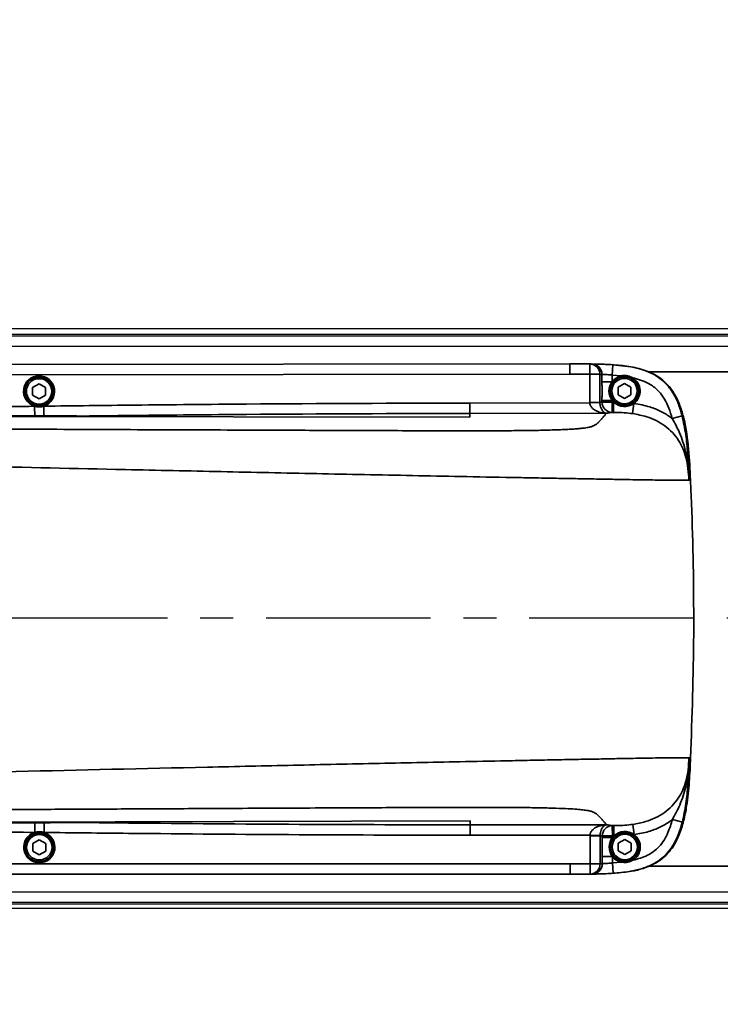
# Model space of a CAD drawing. Header units: millimetres. Extents: x 2633 to 6460, y 1296 to 5553.
# Tile 12 of 29: x 4814 to 4949, y 3087 to 3277. Entities that reach past the tile are written whole.
import ezdxf

# ---------------------------------------------------------------- set-up
doc = ezdxf.new("R2010")
doc.units = ezdxf.units.MM
doc.header["$PDSIZE"] = -1
doc.linetypes.add('CENTER', pattern=[10.16, 6.35, -1.27, 1.27, -1.27])
doc.layers.add('中心线层', color=1, linetype='CENTER')
doc.dimstyles.new('ISO-25(3)', dxfattribs={"dimtxt": 8, "dimasz": 4.5, "dimexe": 3.5, "dimexo": 0.625, "dimtad": 1, "dimtoh": 1, "dimdec": 1, "dimtxsty": 'Standard', "dimcen": 2.5, "dimclrd": 4, "dimclre": 4, "dimclrt": 3, "dimadec": 0, "dimazin": 0, "dimtfac": 1, "dimtdec": 1, "dimtmove": 1, "dimatfit": 3, "dimfxl": 1, "dimarcsym": 0})

# ---------------------------------------------------------------- blocks, each defined once
blk = doc.blocks.new('SW_CENTERMARKSYMBOL_0')
at = {"layer": '中心线层', "color": 0}
blk.add_line((1, 0), (173.457, 0), dxfattribs=at)
blk = doc.blocks.new('*D27')
at = {"color": 4, "lineweight": -2, "transparency": 16777216}
for p, q in [((5128.43, 3533.39), (5031.83, 3490.11)), ((5155.72, 3533.39), (5128.43, 3533.39)), ((4297.67, 3161.13), (5027.73, 3488.27))]:
    blk.add_line(p, q, dxfattribs=at)
at = {"color": 4, "transparency": 16777216}
blk.add_solid([(5031.53, 3490.79), (5032.14, 3489.42), (5027.73, 3488.27)], dxfattribs=at)
at = {"layer": 'Defpoints', "color": 0, "transparency": 16777216}
for p in [(5027.73, 3488.27), (4297.67, 3161.13)]:
    blk.add_point(p, dxfattribs=at)
at = {"color": 3, "transparency": 16777216, "insert": (5142.39, 3538.02), "char_height": 8, "attachment_point": 5}
blk.add_mtext('R800', dxfattribs=at)

msp = doc.modelspace()

# ---------------------------------------------------------------- linework, layer by layer
at = {"color": 7, "linetype": 'Continuous', "lineweight": 35}
for p, q in [((4672.64, 3215.76), (5152.64, 3216)), ((5152.64, 3215.67), (4672.64, 3215.42)), ((4672.65, 3213.4), (5152.65, 3213.64)), ((4696.33, 3209.9), (4920.1, 3210.13)), ((4698.51, 3209.9), (4920.1, 3210.13)), ((4920.1, 3210.13), (4920.1, 3208.13)), ((4920.1, 3210.13), (4923.96, 3210.12)), ((4920.1, 3210.13), (4920.1, 3210.13)), ((4923.96, 3210.12), (4923.94, 3208.12)), ((4928.25, 3207.97), (4928.39, 3209.96)), ((4920.1, 3208.13), (4698.51, 3207.9)), ((4923.94, 3208.12), (4920.1, 3208.13)), ((4923.94, 3202.7), (4923.94, 3208.12)), ((4925.9, 3208.12), (4923.94, 3208.12)), ((4925.9, 3208.12), (4925.9, 3202.7)), ((4926.3, 3206.69), (4926.3, 3208.11)), ((4928.25, 3207.97), (4928.25, 3206.69)), ((4929.97, 3207.81), (4928.25, 3207.97)), ((4816.4, 3205.55), (4817.65, 3206.27)), ((4817.65, 3206.27), (4818.9, 3205.55)), ((4926.3, 3206.69), (4928.25, 3206.69)), ((4929.4, 3205.61), (4930.65, 3206.33)), ((4930.65, 3206.33), (4931.9, 3205.61)), ((4816.4, 3204.11), (4816.4, 3205.55)), ((4817.65, 3203.39), (4816.4, 3204.11)), ((4818.9, 3204.11), (4817.65, 3203.39)), ((4818.9, 3205.55), (4818.9, 3204.11)), ((4929.4, 3204.17), (4929.4, 3205.61)), ((4930.65, 3203.45), (4929.4, 3204.17)), ((4931.9, 3204.17), (4930.65, 3203.45)), ((4931.9, 3205.61), (4931.9, 3204.17)), ((4900.8, 3202.58), (4923.95, 3202.59)), ((4900.8, 3202.58), (4900.8, 3200.58)), ((4923.95, 3202.59), (4923.94, 3202.7)), ((4925.9, 3202.7), (4923.94, 3202.7)), ((4925.9, 3202.65), (4923.95, 3202.59)), ((4925.9, 3202.7), (4925.9, 3202.65)), ((4926.3, 3202.76), (4926.3, 3203.08)), ((4926.3, 3203.08), (4928.25, 3203.08)), ((4926.3, 3202.76), (4928.25, 3202.76)), ((4928.24, 3200.76), (4928.25, 3202.76)), ((4928.25, 3203.08), (4928.25, 3202.76)), ((4928.25, 3202.76), (4928.54, 3202.76)), ((4928.52, 3200.76), (4928.54, 3202.76)), ((4932.2, 3200.53), (4932.48, 3202.51)), ((4927.17, 3200.6), (4900.8, 3200.58)), ((4900.8, 3200.58), (4900.8, 3199.83)), ((4928.52, 3200.76), (4928.24, 3200.76)), ((4900.8, 3199.83), (4710.78, 3200.19)), ((4939.84, 3199.6), (4941.78, 3200.11)), ((4943.13, 3187.7), (4943.07, 3187.7)), ((4943.38, 3187.7), (4943.13, 3187.7)), ((4943.1, 3134.09), (4943.16, 3134.09)), ((4943.16, 3134.09), (4943.4, 3134.09)), ((4710.82, 3121.36), (4900.84, 3121.92)), ((4900.84, 3121.92), (4900.84, 3121.16)), ((4900.84, 3121.16), (4927.21, 3121.18)), ((4900.84, 3121.16), (4900.84, 3119.16)), ((4928.29, 3121.02), (4928.56, 3121.02)), ((4928.29, 3121.02), (4928.3, 3119.02)), ((4928.58, 3119.02), (4928.56, 3121.02)), ((4932.52, 3119.27), (4932.24, 3121.25)), ((4941.82, 3121.68), (4939.88, 3122.18)), ((4923.99, 3119.18), (4900.84, 3119.16)), ((4923.99, 3119.18), (4925.94, 3119.13)), ((4923.99, 3119.07), (4923.99, 3119.18)), ((4923.99, 3113.65), (4923.99, 3119.07)), ((4923.99, 3119.07), (4925.94, 3119.07)), ((4925.94, 3119.13), (4925.94, 3119.07)), ((4925.94, 3119.07), (4925.94, 3113.66)), ((4926.34, 3118.69), (4926.34, 3119.02)), ((4926.34, 3119.02), (4928.3, 3119.02)), ((4926.34, 3118.69), (4928.3, 3118.69)), ((4928.58, 3119.02), (4928.3, 3119.02)), ((4928.3, 3119.02), (4928.3, 3118.69)), ((4816.44, 3117.55), (4817.69, 3118.27)), ((4816.45, 3116.11), (4816.44, 3117.55)), ((4817.69, 3118.27), (4818.94, 3117.55)), ((4818.94, 3117.55), (4818.95, 3116.11)), ((4929.44, 3117.61), (4930.69, 3118.33)), ((4929.45, 3116.17), (4929.44, 3117.61)), ((4930.69, 3118.33), (4931.94, 3117.61)), ((4931.94, 3117.61), (4931.95, 3116.17)), ((4817.7, 3115.39), (4816.45, 3116.11)), ((4818.95, 3116.11), (4817.7, 3115.39)), ((4926.35, 3113.66), (4926.34, 3115.08)), ((4926.34, 3115.08), (4928.3, 3115.08)), ((4928.3, 3115.08), (4928.3, 3113.81)), ((4930.7, 3115.45), (4929.45, 3116.17)), ((4931.95, 3116.17), (4930.7, 3115.45)), ((4698.56, 3113.64), (4920.15, 3113.64)), ((4920.15, 3113.64), (4923.99, 3113.65)), ((4920.15, 3113.64), (4920.15, 3111.64)), ((4923.99, 3113.65), (4925.94, 3113.66)), ((4923.99, 3113.65), (4924.01, 3111.66)), ((4928.3, 3113.81), (4930.02, 3113.97)), ((4928.44, 3111.81), (4928.3, 3113.81)), ((4920.15, 3111.64), (4696.38, 3111.64)), ((4920.15, 3111.64), (4698.56, 3111.64)), ((4924.01, 3111.66), (4920.15, 3111.64)), ((4920.15, 3111.64), (4920.15, 3111.64)), ((5152.7, 3108.36), (4672.7, 3108.12)), ((4672.7, 3106.09), (5152.7, 3106.33)), ((5152.7, 3106), (4672.7, 3105.76))]:
    msp.add_line(p, q, dxfattribs=at)
for p, q in [((4800.79, 3216.96), (5096.13, 3216.96)), ((4802.3, 3105.11), (5102.15, 3105.06))]:
    msp.add_line(p, q)
at = {"linetype": 'Continuous', "lineweight": 35}
for p, q in [((5069.57, 3208.65), (4935.24, 3208.59)), ((4816.8, 3201.95), (4816.82, 3199.99)), ((4818.57, 3201.97), (4818.59, 3199.98)), ((4816.86, 3121.67), (4816.84, 3119.71)), ((4818.63, 3121.68), (4818.61, 3119.69)), ((4935.41, 3113.2), (5069.62, 3113.27))]:
    msp.add_line(p, q, dxfattribs=at)
at = {"color": 7, "linetype": 'Continuous', "lineweight": 35}
for centre, radius in [((4817.65, 3204.83), 2.75), ((4817.65, 3204.83), 2.45), ((4930.65, 3204.89), 2.75), ((4930.65, 3204.89), 2.45), ((4817.7, 3116.83), 2.75), ((4817.7, 3116.83), 2.45), ((4930.7, 3116.89), 2.75), ((4930.7, 3116.89), 2.45)]:
    msp.add_circle(centre, radius, dxfattribs=at)
at = {"color": 4}
msp.add_arc((4297.67, 3161.13), 800, 225, 135, dxfattribs=at)
at = {"color": 7, "linetype": 'Continuous', "lineweight": 35}
for centre, radius, start, end in [((4923.92, 3208.14), 1.98, 359.3551, 88.712), ((4924.32, 3208.13), 1.98, 359.3492, 88.5508), ((4817.65, 3204.83), 3, 287.829, 253.5521), ((4930.65, 3204.89), 3, 143.0536, 217.0053), ((4930.65, 3204.89), 3, 103.0563, 143.0536), ((4930.65, 3204.89), 3, 307.4923, 58.2271), ((4928.29, 3202.75), 1.99, 179.8445, 268.61), ((4930.65, 3204.89), 3, 217.0053, 225.3045), ((4930.65, 3204.89), 3, 225.3045, 307.4923), ((4817.65, 3204.83), 3, 253.5521, 287.829), ((4928.34, 3119.02), 1.99, 91.4489, 180.2144), ((4817.7, 3116.83), 3, 106.5068, 72.2299), ((4817.7, 3116.83), 3, 72.2299, 106.5068), ((4930.7, 3116.89), 3, 143.0536, 217.0053), ((4930.7, 3116.89), 3, 134.7544, 143.0536), ((4930.7, 3116.89), 3, 52.5666, 134.7544), ((4930.7, 3116.89), 3, 301.8318, 52.5666), ((4930.7, 3116.89), 3, 217.0053, 257.0026), ((4923.97, 3113.63), 1.98, 271.3469, 0.7038), ((4924.37, 3113.64), 1.98, 271.5081, 0.7097)]:
    msp.add_arc(centre, radius, start, end, dxfattribs=at)
for points, knots in [([(4920.1, 3210.13), (4920.36, 3210.13), (4923.22, 3210.13), (4927.16, 3210.14), (4931.87, 3209.65), (4935.09, 3208.85), (4938.14, 3207.2), (4940.21, 3204.68), (4941.41, 3202.06), (4942.45, 3198.5), (4943.11, 3193.68), (4943.29, 3189.69), (4943.38, 3187.7)], [0, 0, 0, 0, 0.020341, 0.219705, 0.3018, 0.383559, 0.473072, 0.562949, 0.628129, 0.693497, 0.846501, 1, 1, 1, 1]), ([(4923.96, 3210.12), (4924.03, 3210.12), (4924.17, 3210.11), (4924.3, 3210.11), (4924.37, 3210.11)], [0, 0, 0, 0, 0.493735, 1, 1, 1, 1]), ([(4928.39, 3209.96), (4928.38, 3209.96), (4927.9, 3210), (4926.96, 3210.05), (4925.74, 3210.09), (4924.79, 3210.11), (4924.51, 3210.11), (4924.37, 3210.11)], [0, 0, 0, 0, 0.006796, 0.259748, 0.508935, 0.755276, 1, 1, 1, 1]), ([(4928.39, 3209.96), (4929.96, 3209.82), (4932.17, 3209.61), (4934.92, 3208.77), (4936.91, 3207.83), (4938.72, 3206.36), (4940.14, 3204.4), (4941.13, 3202.34), (4941.56, 3200.86), (4941.78, 3200.11)], [0, 0, 0, 0, 0.259865, 0.366597, 0.473107, 0.622587, 0.74634, 0.870482, 1, 1, 1, 1]), ([(4926.3, 3208.11), (4926.23, 3208.11), (4926.1, 3208.11), (4925.96, 3208.12), (4925.9, 3208.12)], [0, 0, 0, 0, 0.5062557, 1, 1, 1, 1]), ([(4928.25, 3207.97), (4928.02, 3208), (4927.57, 3208.05), (4926.97, 3208.09), (4926.5, 3208.11), (4926.37, 3208.11), (4926.3, 3208.11)], [0, 0, 0, 0, 0.255542, 0.503866, 0.751968, 1, 1, 1, 1]), ([(4932.23, 3207.44), (4931.92, 3207.59), (4931.31, 3207.89), (4930.51, 3207.92), (4930.08, 3207.83), (4929.97, 3207.81)], [0, 0, 0, 0, 0.434076, 0.864652, 1, 1, 1, 1]), ([(4926.3, 3203.08), (4926.3, 3203.35), (4926.31, 3204.3), (4926.31, 3205.5), (4926.3, 3206.43), (4926.3, 3206.69)], [0, 0, 0, 0, 0.225014, 0.785237, 1, 1, 1, 1]), ([(4939.84, 3199.6), (4939.65, 3200.28), (4939.28, 3201.56), (4938.43, 3203.33), (4937.28, 3204.95), (4935.36, 3206.49), (4933.52, 3207.14), (4932.35, 3207.41), (4932.23, 3207.44)], [0, 0, 0, 0, 0.1818347, 0.3433679, 0.5042959, 0.6890507, 0.9693126, 1, 1, 1, 1]), ([(4818.57, 3201.97), (4824.41, 3202.04), (4837.45, 3202.19), (4864.86, 3202.47), (4886.42, 3202.54), (4900.8, 3202.58)], [0, 0, 0, 0, 0.213308, 0.475537, 1, 1, 1, 1]), ([(4927.17, 3200.6), (4927.17, 3200.6), (4926.89, 3200.6), (4926.23, 3200.67), (4925.31, 3200.95), (4924.54, 3201.44), (4924.17, 3201.89), (4923.99, 3202.27), (4923.96, 3202.46), (4923.95, 3202.59)], [0, 0, 0, 0, 0.002286, 0.210988, 0.510361, 0.726981, 0.870605, 0.913987, 1, 1, 1, 1]), ([(4925.9, 3202.7), (4925.98, 3202.71), (4926.11, 3202.73), (4926.25, 3202.75), (4926.3, 3202.76)], [0, 0, 0, 0, 0.59468, 1, 1, 1, 1]), ([(4925.9, 3202.65), (4925.91, 3202.52), (4925.92, 3202.32), (4925.99, 3201.94), (4926.13, 3201.48), (4926.44, 3200.98), (4926.8, 3200.68), (4927.06, 3200.61), (4927.17, 3200.6), (4927.17, 3200.6)], [0, 0, 0, 0, 0.085965, 0.129352, 0.272927, 0.489495, 0.788807, 0.99746, 1, 1, 1, 1]), ([(4932.48, 3202.51), (4933.51, 3202.32), (4935.29, 3201.99), (4937.69, 3201.01), (4939.08, 3200.18), (4939.77, 3199.66), (4939.84, 3199.6)], [0, 0, 0, 0, 0.394516, 0.676166, 0.964883, 1, 1, 1, 1]), ([(4710.74, 3200.85), (4723.78, 3200.93), (4744.01, 3201.06), (4771.42, 3201.38), (4792.98, 3201.66), (4808.11, 3201.85), (4816.05, 3201.94), (4816.8, 3201.95)], [0, 0, 0, 0, 0.368821, 0.572128, 0.775434, 0.978741, 1, 1, 1, 1]), ([(4927.17, 3200.6), (4927.13, 3200.56), (4927.06, 3200.48), (4926.94, 3200.34), (4926.82, 3200.2), (4926.67, 3200.03), (4926.53, 3199.87), (4926.39, 3199.71), (4926.26, 3199.56), (4926.12, 3199.4), (4925.97, 3199.24), (4925.81, 3199.07), (4925.67, 3198.92), (4925.54, 3198.79), (4925.42, 3198.68), (4925.29, 3198.57), (4925.14, 3198.45), (4924.98, 3198.34), (4924.74, 3198.21), (4924.38, 3198.06), (4923.74, 3197.88), (4922.87, 3197.74), (4921.86, 3197.64), (4920.93, 3197.56), (4919.85, 3197.5), (4918.65, 3197.44), (4916.98, 3197.38), (4914.52, 3197.31), (4911.11, 3197.26), (4906.69, 3197.22), (4901.14, 3197.21), (4894.56, 3197.22), (4887.77, 3197.24), (4880.96, 3197.27), (4874.12, 3197.29), (4866, 3197.32), (4856.65, 3197.36), (4845.99, 3197.4), (4835.08, 3197.44), (4823.96, 3197.49), (4812.64, 3197.54), (4801.34, 3197.59), (4790.05, 3197.65), (4782.58, 3197.69), (4778.9, 3197.71)], [0, 0, 0, 0, 0.014798, 0.031578, 0.050341, 0.071086, 0.093768, 0.114334, 0.131663, 0.150205, 0.173492, 0.196287, 0.215014, 0.230469, 0.243774, 0.258714, 0.272412, 0.287126, 0.301079, 0.32382, 0.345797, 0.367438, 0.377808, 0.387915, 0.398115, 0.406176, 0.414006, 0.429367, 0.444869, 0.460311, 0.48579, 0.513889, 0.54249, 0.57103, 0.599483, 0.628422, 0.673211, 0.717161, 0.762571, 0.810702, 0.857277, 0.90537, 0.953426, 1, 1, 1, 1]), ([(4928.24, 3200.76), (4928.19, 3200.75), (4927.97, 3200.72), (4927.62, 3200.66), (4927.31, 3200.62), (4927.17, 3200.6)], [0, 0, 0, 0, 0.149725, 0.612942, 1, 1, 1, 1]), ([(4932.2, 3200.53), (4932.08, 3200.55), (4931.41, 3200.64), (4930.18, 3200.74), (4929.08, 3200.75), (4928.52, 3200.76)], [0, 0, 0, 0, 0.1022426, 0.5459774, 1, 1, 1, 1]), ([(4943.07, 3187.7), (4943.07, 3187.7), (4943.03, 3188.44), (4942.93, 3189.92), (4942.47, 3192.55), (4941.47, 3194.97), (4939.93, 3196.92), (4938.46, 3198.22), (4936.78, 3199.22), (4934.69, 3200.08), (4933.12, 3200.36), (4932.2, 3200.53)], [0, 0, 0, 0, 0.000003, 0.119597, 0.238923, 0.430656, 0.534267, 0.637913, 0.743353, 0.848904, 1, 1, 1, 1]), ([(4833.97, 3200.07), (4833.98, 3200.07), (4833.99, 3200.08), (4833.91, 3200.08), (4833.78, 3200.08), (4833.57, 3200.08), (4833.16, 3200.08), (4832.45, 3200.08), (4831.13, 3200.07), (4827.66, 3200.07), (4823.02, 3200.08), (4817.44, 3200.08), (4812.34, 3200.08), (4806.45, 3200.09), (4799.5, 3200.1), (4791.38, 3200.1), (4782.47, 3200.11), (4772.76, 3200.13), (4762.34, 3200.14), (4750.9, 3200.15), (4738.45, 3200.17), (4724.97, 3200.19), (4715.64, 3200.2), (4710.81, 3200.2)], [0, 0, 0, 0, 0.0025374, 0.0049464, 0.0070398, 0.0090618, 0.0112484, 0.0175024, 0.0258876, 0.0432548, 0.1012115, 0.1385107, 0.1780248, 0.224652, 0.2811322, 0.3460569, 0.4212126, 0.4970543, 0.5811419, 0.6734775, 0.7740636, 0.8829033, 1, 1, 1, 1]), ([(4943.07, 3187.7), (4943.07, 3187.72), (4943.07, 3187.75), (4943.06, 3187.8), (4943.06, 3187.9), (4943.05, 3188.1), (4943.02, 3188.63), (4942.93, 3190.37), (4942.53, 3193.23), (4941.47, 3196.65), (4940.35, 3198.69), (4939.84, 3199.6)], [0, 0, 0, 0, 0.004509, 0.007395, 0.013521, 0.026448, 0.055272, 0.140504, 0.44701, 0.752831, 1, 1, 1, 1]), ([(4941.78, 3200.11), (4942.03, 3198.9), (4942.56, 3196.42), (4942.84, 3192.89), (4942.97, 3190.25), (4943.03, 3188.6), (4943.05, 3188.09), (4943.06, 3187.89), (4943.06, 3187.8), (4943.07, 3187.75), (4943.07, 3187.72), (4943.07, 3187.7), (4943.07, 3187.7)], [0, 0, 0, 0, 0.281724, 0.57444, 0.868198, 0.94789, 0.97497, 0.987176, 0.99297, 0.995705, 0.999997, 1, 1, 1, 1]), ([(4943.07, 3187.7), (4942.69, 3187.69), (4941.94, 3187.69), (4941.08, 3187.68), (4940.18, 3187.68), (4939.67, 3187.68), (4938.98, 3187.69), (4937.93, 3187.7), (4936.44, 3187.72), (4934.53, 3187.75), (4932.39, 3187.78), (4929.64, 3187.83), (4926.25, 3187.89), (4922.31, 3187.96), (4918.01, 3188.04), (4913.52, 3188.12), (4907.16, 3188.24), (4899.2, 3188.39), (4889.71, 3188.58), (4880.47, 3188.76), (4871.23, 3188.95), (4862, 3189.14), (4852.77, 3189.34), (4843.54, 3189.53), (4818.05, 3190.08), (4795.64, 3190.6), (4776.31, 3191.04)], [0, 0, 0, 0, 0.12797, 0.255944, 0.28224, 0.308535, 0.334829, 0.36112, 0.387401, 0.403822, 0.420248, 0.436659, 0.453072, 0.469481, 0.485896, 0.502319, 0.518746, 0.554824, 0.588246, 0.621761, 0.655276, 0.688791, 0.722305, 0.75582, 0.789335, 1, 1, 1, 1]), ([(4943.4, 3134.09), (4943.68, 3142.03), (4943.99, 3150.96), (4944.02, 3167.84), (4943.82, 3177.77), (4943.42, 3186.7), (4943.38, 3187.7)], [0, 0, 0, 0, 0.4441505, 0.5, 0.9441508, 1, 1, 1, 1]), ([(4776.34, 3130.58), (4800.95, 3131.16), (4828.31, 3131.82), (4858.45, 3132.48), (4866.74, 3132.67), (4875.03, 3132.85), (4883.33, 3133.02), (4891.62, 3133.2), (4900.17, 3133.37), (4907.5, 3133.52), (4913.55, 3133.64), (4918.03, 3133.73), (4922.34, 3133.81), (4926.28, 3133.88), (4929.67, 3133.95), (4932.42, 3134), (4934.55, 3134.03), (4936.47, 3134.07), (4937.96, 3134.09), (4939.01, 3134.1), (4939.7, 3134.11), (4940.2, 3134.11), (4941.11, 3134.11), (4941.97, 3134.1), (4942.72, 3134.1), (4943.1, 3134.09)], [0, 0, 0, 0, 0.268118, 0.298213, 0.328307, 0.358403, 0.388497, 0.41859, 0.448573, 0.481255, 0.497683, 0.514106, 0.53052, 0.546929, 0.563342, 0.579753, 0.59618, 0.6126, 0.638881, 0.665172, 0.691466, 0.717761, 0.744057, 0.87203, 1, 1, 1, 1]), ([(4943.4, 3134.09), (4943.33, 3132.54), (4943.19, 3129.44), (4942.78, 3125.37), (4942.12, 3121.91), (4941.34, 3119.44), (4940.36, 3117.44), (4939.29, 3115.91), (4937.94, 3114.61), (4936.25, 3113.5), (4934.24, 3112.73), (4932.67, 3112.29), (4931.82, 3112.21), (4931.73, 3112.2)], [0, 0, 0, 0, 0.169412, 0.338667, 0.445978, 0.553041, 0.620465, 0.687771, 0.755806, 0.823875, 0.906728, 0.989817, 1, 1, 1, 1]), ([(4932.24, 3121.25), (4933.07, 3121.4), (4934.56, 3121.67), (4936.6, 3122.46), (4938.33, 3123.45), (4939.84, 3124.74), (4941.43, 3126.69), (4942.48, 3129.13), (4942.96, 3131.81), (4943.06, 3133.33), (4943.1, 3134.09), (4943.1, 3134.09)], [0, 0, 0, 0, 0.135931, 0.243509, 0.350967, 0.456476, 0.561944, 0.753943, 0.876818, 0.999997, 1, 1, 1, 1]), ([(4939.88, 3122.18), (4940.39, 3123.1), (4941.51, 3125.14), (4942.56, 3128.56), (4942.95, 3131.39), (4943.04, 3133.01), (4943.07, 3133.48), (4943.07, 3133.63), (4943.08, 3133.81), (4943.09, 3133.87), (4943.09, 3133.95), (4943.09, 3133.97), (4943.09, 3134.01), (4943.09, 3134.04), (4943.09, 3134.07), (4943.1, 3134.09), (4943.1, 3134.09)], [0, 0, 0, 0, 0.247169, 0.552988, 0.859494, 0.937305, 0.944728, 0.972301, 0.973552, 0.986122, 0.986479, 0.992476, 0.992606, 0.995427, 0.998248, 1, 1, 1, 1]), ([(4943.1, 3134.09), (4943.1, 3134.09), (4943.09, 3134.07), (4943.09, 3134.04), (4943.09, 3133.99), (4943.09, 3133.9), (4943.08, 3133.7), (4943.06, 3133.19), (4943, 3131.54), (4942.88, 3128.9), (4942.6, 3125.37), (4942.07, 3122.89), (4941.82, 3121.68)], [0, 0, 0, 0, 0.000003, 0.004321, 0.007075, 0.012905, 0.025171, 0.052352, 0.131803, 0.42556, 0.718276, 1, 1, 1, 1]), ([(4778.94, 3123.91), (4782.85, 3123.94), (4790.78, 3123.99), (4802.73, 3124.06), (4814.71, 3124.13), (4826.76, 3124.19), (4838.81, 3124.25), (4852.23, 3124.32), (4866.94, 3124.4), (4879.77, 3124.46), (4889.33, 3124.5), (4895.61, 3124.52), (4901.66, 3124.54), (4906.89, 3124.53), (4911.15, 3124.5), (4914.56, 3124.45), (4917.53, 3124.37), (4919.85, 3124.28), (4921.51, 3124.17), (4922.52, 3124.07), (4923.18, 3123.98), (4923.65, 3123.9), (4924.18, 3123.79), (4924.63, 3123.63), (4925, 3123.45), (4925.27, 3123.26), (4925.5, 3123.06), (4925.67, 3122.89), (4925.83, 3122.73), (4925.96, 3122.59), (4926.09, 3122.44), (4926.22, 3122.3), (4926.35, 3122.16), (4926.49, 3121.99), (4926.65, 3121.81), (4926.81, 3121.63), (4926.96, 3121.46), (4927.09, 3121.31), (4927.17, 3121.22), (4927.21, 3121.18)], [0, 0, 0, 0, 0.049562, 0.100394, 0.15108, 0.200831, 0.25233, 0.303007, 0.369829, 0.437419, 0.464308, 0.490087, 0.516221, 0.539709, 0.555147, 0.570653, 0.586017, 0.601881, 0.617264, 0.632544, 0.641908, 0.652066, 0.663037, 0.686723, 0.710758, 0.735184, 0.759803, 0.784981, 0.800611, 0.819168, 0.840652, 0.856366, 0.873752, 0.895543, 0.920059, 0.943642, 0.964827, 0.983613, 1, 1, 1, 1]), ([(4816.84, 3119.71), (4816.5, 3119.71), (4812.97, 3119.75), (4806.26, 3119.83), (4793.53, 3119.97), (4780.8, 3120.12), (4768.07, 3120.27), (4758.52, 3120.37), (4748.98, 3120.46), (4741.02, 3120.53), (4734.65, 3120.58), (4729.88, 3120.61), (4725.11, 3120.64), (4720.33, 3120.67), (4715.56, 3120.69), (4712.38, 3120.7), (4710.78, 3120.71)], [0, 0, 0, 0, 0.009731, 0.099756, 0.18978, 0.369829, 0.459853, 0.549878, 0.639902, 0.729927, 0.774939, 0.819951, 0.864964, 0.909976, 0.954988, 1, 1, 1, 1]), ([(4710.85, 3121.35), (4716.1, 3121.36), (4726.21, 3121.38), (4740.76, 3121.42), (4754.1, 3121.45), (4766.22, 3121.48), (4777.13, 3121.5), (4786.82, 3121.52), (4795.14, 3121.54), (4802.22, 3121.55), (4808.21, 3121.56), (4813.44, 3121.57), (4818.14, 3121.58), (4823.37, 3121.59), (4828.01, 3121.6), (4831.57, 3121.6), (4833.02, 3121.6), (4833.61, 3121.6), (4833.82, 3121.6), (4833.95, 3121.6), (4834.03, 3121.6), (4834.02, 3121.6), (4834.01, 3121.6)], [0, 0, 0, 0, 0.127333, 0.24484, 0.352525, 0.450391, 0.538443, 0.616683, 0.685113, 0.739752, 0.788086, 0.830195, 0.866081, 0.901874, 0.956749, 0.977963, 0.988752, 0.990938, 0.99296, 0.995054, 0.997463, 1, 1, 1, 1]), ([(4923.99, 3119.18), (4924, 3119.24), (4924.01, 3119.37), (4924.06, 3119.56), (4924.16, 3119.78), (4924.31, 3120.01), (4924.56, 3120.27), (4924.87, 3120.52), (4925.3, 3120.76), (4925.81, 3120.96), (4926.33, 3121.09), (4926.79, 3121.16), (4927.07, 3121.17), (4927.21, 3121.18), (4927.21, 3121.18)], [0, 0, 0, 0, 0.042399, 0.086167, 0.129459, 0.200224, 0.27331, 0.380436, 0.490036, 0.638519, 0.789328, 0.89328, 0.997718, 1, 1, 1, 1]), ([(4927.21, 3121.18), (4927.21, 3121.18), (4927.1, 3121.17), (4926.84, 3121.09), (4926.48, 3120.79), (4926.17, 3120.29), (4926.03, 3119.83), (4925.96, 3119.46), (4925.95, 3119.26), (4925.94, 3119.13)], [0, 0, 0, 0, 0.00254, 0.211193, 0.510505, 0.727073, 0.870648, 0.914035, 1, 1, 1, 1]), ([(4927.21, 3121.18), (4927.35, 3121.16), (4927.66, 3121.11), (4928.02, 3121.06), (4928.23, 3121.02), (4928.29, 3121.02)], [0, 0, 0, 0, 0.387058, 0.850275, 1, 1, 1, 1]), ([(4941.82, 3121.68), (4941.54, 3120.74), (4941.07, 3119.17), (4940.01, 3117.13), (4938.53, 3115.14), (4936.39, 3113.58), (4933.87, 3112.63), (4931.33, 3112.07), (4929.5, 3111.91), (4928.44, 3111.81)], [0, 0, 0, 0, 0.162011, 0.27022, 0.3782, 0.570854, 0.69705, 0.823602, 1, 1, 1, 1]), ([(4928.56, 3121.02), (4928.78, 3121.02), (4929.5, 3121.03), (4930.73, 3121.07), (4931.73, 3121.19), (4932.24, 3121.25)], [0, 0, 0, 0, 0.175862, 0.582052, 1, 1, 1, 1]), ([(4932.28, 3114.34), (4933.24, 3114.6), (4935.1, 3115.11), (4937.12, 3116.61), (4938.33, 3118.22), (4939.23, 3119.97), (4939.63, 3121.34), (4939.88, 3122.18)], [0, 0, 0, 0, 0.255377, 0.494746, 0.632118, 0.773883, 1, 1, 1, 1]), ([(4939.88, 3122.18), (4939.74, 3122.08), (4938.99, 3121.52), (4937.49, 3120.66), (4935.16, 3119.74), (4933.45, 3119.44), (4932.52, 3119.27)], [0, 0, 0, 0, 0.065771, 0.351837, 0.645706, 1, 1, 1, 1]), ([(4900.84, 3119.16), (4889.85, 3119.18), (4867.87, 3119.22), (4840.46, 3119.46), (4824.04, 3119.63), (4818.61, 3119.69)], [0, 0, 0, 0, 0.400905, 0.801822, 1, 1, 1, 1]), ([(4926.34, 3119.02), (4926.29, 3119.02), (4926.16, 3119.04), (4926.02, 3119.06), (4925.94, 3119.07)], [0, 0, 0, 0, 0.40532, 1, 1, 1, 1]), ([(4926.34, 3115.08), (4926.35, 3115.34), (4926.36, 3116.27), (4926.36, 3117.48), (4926.35, 3118.42), (4926.34, 3118.69)], [0, 0, 0, 0, 0.2147626, 0.7749859, 1, 1, 1, 1]), ([(4925.94, 3113.66), (4926.01, 3113.66), (4926.14, 3113.66), (4926.28, 3113.66), (4926.35, 3113.66)], [0, 0, 0, 0, 0.493744, 1, 1, 1, 1]), ([(4926.35, 3113.66), (4926.42, 3113.66), (4926.56, 3113.67), (4927.03, 3113.69), (4927.63, 3113.73), (4928.08, 3113.78), (4928.3, 3113.81)], [0, 0, 0, 0, 0.254618, 0.502584, 0.750909, 1, 1, 1, 1]), ([(4930.02, 3113.97), (4930.36, 3113.92), (4931.03, 3113.84), (4931.8, 3114.07), (4932.19, 3114.29), (4932.28, 3114.34)], [0, 0, 0, 0, 0.4340763, 0.8646283, 1, 1, 1, 1]), ([(4924.42, 3111.66), (4924.35, 3111.66), (4924.22, 3111.66), (4924.08, 3111.66), (4924.01, 3111.66)], [0, 0, 0, 0, 0.5062653, 1, 1, 1, 1]), ([(4924.42, 3111.66), (4924.42, 3111.66), (4924.52, 3111.66), (4924.89, 3111.67), (4925.82, 3111.69), (4927.05, 3111.73), (4927.97, 3111.78), (4928.44, 3111.81)], [0, 0, 0, 0, 0.006632, 0.251335, 0.497597, 0.746864, 1, 1, 1, 1])]:
    msp.add_open_spline(points, degree=3, knots=knots, dxfattribs=at)
at = {"linetype": 'Continuous', "lineweight": 35}
for points, knots in [([(4900.8, 3200.58), (4886.43, 3200.54), (4864.87, 3200.47), (4840.39, 3200.23), (4830.29, 3200.11), (4827.37, 3200.08)], [0, 0, 0, 0, 0.587081, 0.880656, 1, 1, 1, 1]), ([(4827.37, 3121.6), (4829.89, 3121.57), (4843.39, 3121.43), (4867.88, 3121.22), (4889.85, 3121.18), (4900.84, 3121.16)], [0, 0, 0, 0, 0.102874, 0.551432, 1, 1, 1, 1])]:
    msp.add_open_spline(points, degree=3, knots=knots, dxfattribs=at)

# ---------------------------------------------------------------- block references
at = {"layer": '中心线层', "color": 4, "xscale": 5, "yscale": 5, "zscale": 5}
msp.add_blockref('SW_CENTERMARKSYMBOL_0', (4297.67, 3161.13), dxfattribs=at)

# ---------------------------------------------------------------- dimensions: what is measured, and where the dimension line sits
dim = msp.add_radius_dim(center=(4297.67, 3161.13), mpoint=(5027.73, 3488.27), text='R800', dimstyle='ISO-25(3)')
dim.commit()
dim.dimension.update_dxf_attribs({"geometry": '*D27', "text_midpoint": (5128.43, 3533.39), "dimtype": 164})

doc.saveas('drawing.dxf')
